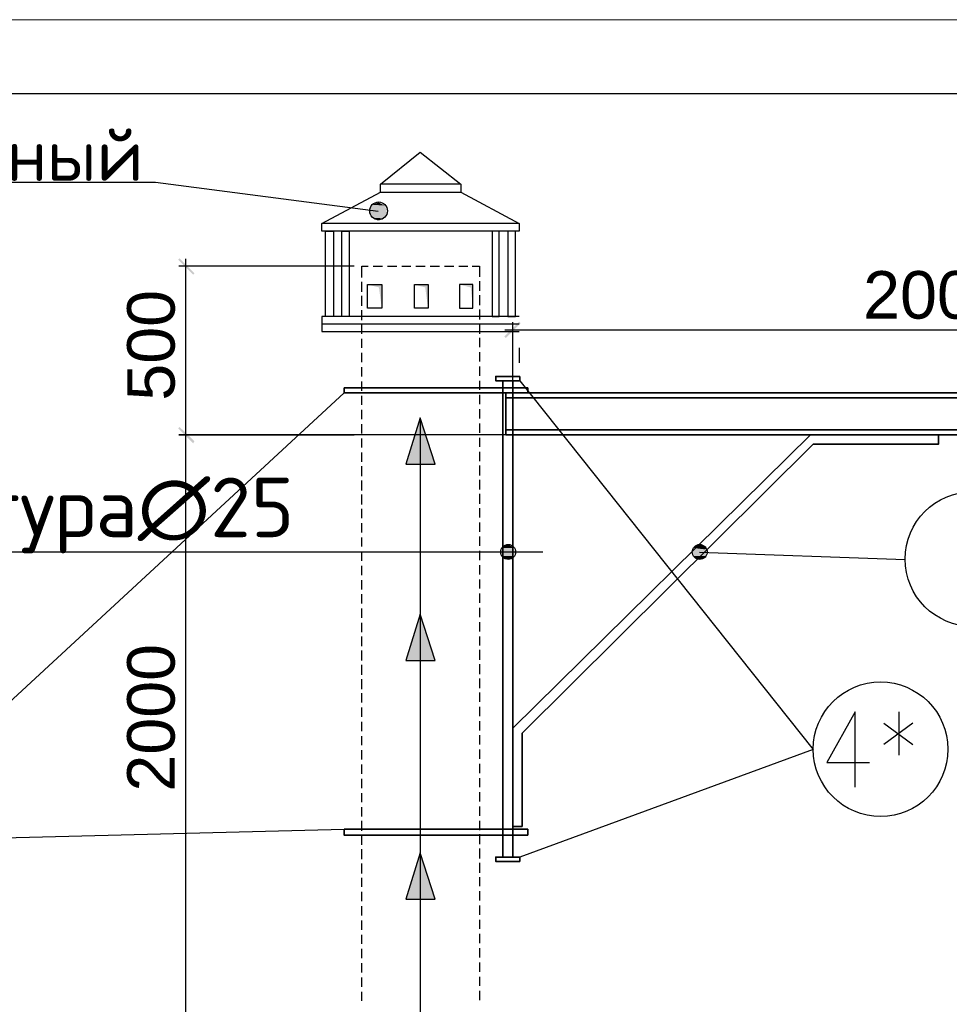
# Model space of a CAD drawing. Header units: millimetres. Extents: x -2765404 to 11272, y -239948 to 1313256.
# Tile 12 of 85: x -99080 to -92839, y -216865 to -210254. Entities that reach past the tile are written whole.
import ezdxf

# ---------------------------------------------------------------- set-up
doc = ezdxf.new("R2010")
doc.units = ezdxf.units.MM
doc.layers.add('PDF _.', color=7, linetype='Continuous', true_color=0x259400)
for name, color, linetype in [('PDF _0', 7, 'Continuous'), ('PDF _SHTAMP', 7, 'Continuous'), ('PDF _Текст', 7, 'Continuous'), ('PDF _ЭМ', 7, 'Continuous')]:
    doc.layers.add(name, color=color, linetype=linetype)
doc.styles.add('PDF Arial', font='arial.ttf')
doc.styles.add('PDF ISOCPEUR', font='isocpeur.ttf')

msp = doc.modelspace()

# ---------------------------------------------------------------- linework, layer by layer
at = {"layer": 'PDF _.', "color": 7, "lineweight": 0}
for points in [[(-96290.8, -213237.4), (-96391.2, -212926.7), (-96290.8, -213237.4)], [(-96391.2, -213237.4), (-96391.2, -212926.7), (-96391.2, -213237.4)]]:
    msp.add_lwpolyline(points, dxfattribs=at)
at = {"layer": 'PDF _.', "color": 7, "transparency": 33554559}
for points in [[(-96725.9, -211521.1), (-96615.9, -211530.7), (-96730.7, -211530.7)], [(-96615.9, -211530.7), (-96730.7, -211530.7), (-96615.9, -211540.2)], [(-96730.7, -211530.7), (-96615.9, -211540.2), (-96730.7, -211540.2)], [(-96615.9, -211540.2), (-96730.7, -211540.2), (-96615.9, -211554.6)], [(-96730.7, -211540.2), (-96615.9, -211554.6), (-96730.7, -211554.6)], [(-96721.1, -211511.5), (-96620.7, -211521.1), (-96725.9, -211521.1)], [(-96620.7, -211521.1), (-96725.9, -211521.1), (-96615.9, -211530.7)], [(-96716.3, -211502), (-96625.5, -211511.5), (-96721.1, -211511.5)], [(-96625.5, -211511.5), (-96721.1, -211511.5), (-96620.7, -211521.1)], [(-96706.8, -211497.2), (-96630.3, -211502), (-96716.3, -211502)], [(-96630.3, -211502), (-96716.3, -211502), (-96625.5, -211511.5)], [(-96702, -211492.4), (-96639.8, -211497.2), (-96706.8, -211497.2)], [(-96639.8, -211497.2), (-96706.8, -211497.2), (-96630.3, -211502)], [(-96687.6, -211487.6), (-96649.4, -211492.4), (-96702, -211492.4)], [(-96649.4, -211492.4), (-96702, -211492.4), (-96639.8, -211497.2)], [(-96678.1, -211482.9), (-96659, -211487.6), (-96687.6, -211487.6)], [(-96659, -211487.6), (-96687.6, -211487.6), (-96649.4, -211492.4)], [(-96668.5, -211482.9), (-96678.1, -211482.9), (-96659, -211487.6)], [(-96615.9, -211554.6), (-96730.7, -211554.6), (-96620.7, -211564.1)], [(-96730.7, -211554.6), (-96620.7, -211564.1), (-96725.9, -211564.1)], [(-96620.7, -211564.1), (-96725.9, -211564.1), (-96625.5, -211573.7)], [(-96725.9, -211564.1), (-96625.5, -211573.7), (-96721.1, -211573.7)], [(-96625.5, -211573.7), (-96721.1, -211573.7), (-96630.3, -211583.3)], [(-96721.1, -211573.7), (-96630.3, -211583.3), (-96716.3, -211583.3)], [(-96630.3, -211583.3), (-96716.3, -211583.3), (-96639.8, -211588)], [(-96716.3, -211583.3), (-96639.8, -211588), (-96706.8, -211588)], [(-96639.8, -211588), (-96706.8, -211588), (-96649.4, -211592.8)], [(-96706.8, -211588), (-96649.4, -211592.8), (-96702, -211592.8)], [(-96649.4, -211592.8), (-96702, -211592.8), (-96659, -211597.6)], [(-96702, -211592.8), (-96659, -211597.6), (-96687.6, -211597.6)], [(-96659, -211597.6), (-96687.6, -211597.6), (-96668.5, -211602.4)], [(-96687.6, -211597.6), (-96668.5, -211602.4), (-96678.1, -211602.4)], [(-96391.2, -212926.7), (-96391.2, -213237.4), (-96486.8, -213237.4)], [(-96391.2, -212926.7), (-96290.8, -213237.4), (-96391.2, -213237.4)], [(-95827.1, -213787.2), (-95774.5, -213792), (-95831.9, -213792)], [(-95817.5, -213782.5), (-95784.1, -213787.2), (-95827.1, -213787.2)], [(-95784.1, -213787.2), (-95827.1, -213787.2), (-95774.5, -213792)], [(-95808, -213782.5), (-95793.6, -213782.5), (-95817.5, -213782.5)], [(-95793.6, -213782.5), (-95817.5, -213782.5), (-95784.1, -213787.2)], [(-95798.4, -213782.5), (-95808, -213782.5), (-95793.6, -213782.5)], [(-94536.2, -213787.2), (-94488.4, -213792), (-94545.8, -213792)], [(-94531.5, -213782.5), (-94493.2, -213787.2), (-94536.2, -213787.2)], [(-94493.2, -213787.2), (-94536.2, -213787.2), (-94488.4, -213792)], [(-94521.9, -213782.5), (-94502.8, -213782.5), (-94531.5, -213782.5)], [(-94502.8, -213782.5), (-94531.5, -213782.5), (-94493.2, -213787.2)], [(-94512.3, -213782.5), (-94521.9, -213782.5), (-94502.8, -213782.5)], [(-95846.2, -213801.6), (-95760.1, -213811.1), (-95851, -213811.1)], [(-95760.1, -213811.1), (-95851, -213811.1), (-95755.4, -213820.7)], [(-95851, -213811.1), (-95755.4, -213820.7), (-95851, -213820.7)], [(-95755.4, -213820.7), (-95851, -213820.7), (-95755.4, -213830.3)], [(-95851, -213820.7), (-95755.4, -213830.3), (-95851, -213830.3)], [(-95755.4, -213830.3), (-95851, -213830.3), (-95755.4, -213835)], [(-95851, -213830.3), (-95755.4, -213835), (-95851, -213835)], [(-95755.4, -213835), (-95851, -213835), (-95760.1, -213844.6)], [(-95851, -213835), (-95760.1, -213844.6), (-95851, -213844.6)], [(-95760.1, -213844.6), (-95851, -213844.6), (-95764.9, -213854.2)], [(-95851, -213844.6), (-95764.9, -213854.2), (-95846.2, -213854.2)], [(-95841.4, -213796.8), (-95764.9, -213801.6), (-95846.2, -213801.6)], [(-95764.9, -213801.6), (-95846.2, -213801.6), (-95760.1, -213811.1)], [(-95764.9, -213854.2), (-95846.2, -213854.2), (-95769.7, -213859)], [(-95846.2, -213854.2), (-95769.7, -213859), (-95841.4, -213859)], [(-95831.9, -213792), (-95769.7, -213796.8), (-95841.4, -213796.8)], [(-95769.7, -213796.8), (-95841.4, -213796.8), (-95764.9, -213801.6)], [(-95774.5, -213792), (-95831.9, -213792), (-95769.7, -213796.8)], [(-94560.1, -213811.1), (-94469.3, -213820.7), (-94564.9, -213820.7)], [(-94469.3, -213820.7), (-94564.9, -213820.7), (-94469.3, -213830.3)], [(-94564.9, -213820.7), (-94469.3, -213830.3), (-94564.9, -213830.3)], [(-94469.3, -213830.3), (-94564.9, -213830.3), (-94469.3, -213835)], [(-94564.9, -213830.3), (-94469.3, -213835), (-94564.9, -213835)], [(-94469.3, -213835), (-94564.9, -213835), (-94474.1, -213844.6)], [(-94564.9, -213835), (-94474.1, -213844.6), (-94560.1, -213844.6)], [(-94555.4, -213801.6), (-94474.1, -213811.1), (-94560.1, -213811.1)], [(-94474.1, -213811.1), (-94560.1, -213811.1), (-94469.3, -213820.7)], [(-94474.1, -213844.6), (-94560.1, -213844.6), (-94474.1, -213854.2)], [(-94560.1, -213844.6), (-94474.1, -213854.2), (-94555.4, -213854.2)], [(-94550.6, -213796.8), (-94474.1, -213801.6), (-94555.4, -213801.6)], [(-94474.1, -213801.6), (-94555.4, -213801.6), (-94474.1, -213811.1)], [(-94474.1, -213854.2), (-94555.4, -213854.2), (-94478.9, -213859)], [(-94555.4, -213854.2), (-94478.9, -213859), (-94550.6, -213859)], [(-94545.8, -213792), (-94478.9, -213796.8), (-94550.6, -213796.8)], [(-94478.9, -213796.8), (-94550.6, -213796.8), (-94474.1, -213801.6)], [(-94488.4, -213792), (-94545.8, -213792), (-94478.9, -213796.8)], [(-95769.7, -213859), (-95841.4, -213859), (-95774.5, -213868.5)], [(-95841.4, -213859), (-95774.5, -213868.5), (-95831.9, -213868.5)], [(-95774.5, -213868.5), (-95831.9, -213868.5), (-95784.1, -213873.3)], [(-95831.9, -213868.5), (-95784.1, -213873.3), (-95827.1, -213873.3)], [(-95784.1, -213873.3), (-95827.1, -213873.3), (-95793.6, -213873.3)], [(-95827.1, -213873.3), (-95793.6, -213873.3), (-95817.5, -213873.3)], [(-95793.6, -213873.3), (-95817.5, -213873.3), (-95798.4, -213878.1)], [(-95817.5, -213873.3), (-95798.4, -213878.1), (-95808, -213878.1)], [(-94478.9, -213859), (-94550.6, -213859), (-94488.4, -213868.5)], [(-94550.6, -213859), (-94488.4, -213868.5), (-94545.8, -213868.5)], [(-94488.4, -213868.5), (-94545.8, -213868.5), (-94493.2, -213873.3)], [(-94545.8, -213868.5), (-94493.2, -213873.3), (-94536.2, -213873.3)], [(-94493.2, -213873.3), (-94536.2, -213873.3), (-94502.8, -213873.3)], [(-94536.2, -213873.3), (-94502.8, -213873.3), (-94531.5, -213873.3)], [(-94502.8, -213873.3), (-94531.5, -213873.3), (-94512.3, -213878.1)], [(-94531.5, -213873.3), (-94512.3, -213878.1), (-94521.9, -213878.1)], [(-96391.2, -214246.2), (-96391.2, -214557), (-96486.8, -214557)], [(-96290.8, -214557), (-96391.2, -214246.2), (-96391.2, -214557)], [(-96391.2, -215847.8), (-96391.2, -216158.6), (-96486.8, -216158.6)], [(-96290.8, -216158.6), (-96391.2, -215847.8), (-96391.2, -216158.6)]]:
    msp.add_solid(points, dxfattribs=at)
at = {"layer": 'PDF _0', "lineweight": 30}
for points in [[(-96659, -211411.1), (-96659, -211358.6), (-96391.2, -211143.4), (-96118.7, -211358.6), (-96118.7, -211411.1)], [(-95726.7, -211621.5), (-95726.7, -211674.1), (-97051, -211674.1), (-97051, -211621.5), (-96659, -211411.1), (-96118.7, -211411.1), (-95726.7, -211621.5), (-97051, -211621.5)], [(-96118.7, -211358.6), (-96659, -211358.6)], [(-95726.7, -212247.8), (-97051, -212247.8), (-97051, -212295.6), (-95726.7, -212295.6)], [(-97051, -212295.6), (-97051, -212348.2), (-95726.7, -212348.2)], [(-95726.7, -212458.2), (-95726.7, -212510.7), (-95726.7, -212558.6)]]:
    msp.add_lwpolyline(points, dxfattribs=at)
at = {"layer": 'PDF _0', "lineweight": 25}
for points in [[(-103538.6, -211344.2), (-98169.7, -211344.2), (-96673.3, -211540.2)], [(-97964.1, -213094), (-97964.1, -211860.5)], [(-96835.8, -211908.4), (-98011.9, -211908.4)], [(-95769.7, -212711.5), (-95769.7, -212286)], [(-90137.8, -212338.6), (-95822.3, -212338.6)], [(-95721.9, -212678.1), (-93752.2, -215154.6), (-95721.9, -215876.5)], [(-96902.8, -212759.3), (-100163.3, -215771.3), (-96902.8, -215690)], [(-96391.2, -212926.7), (-96391.2, -219533.9), (-93455.8, -219533.9)], [(-97964.1, -216995.2), (-97964.1, -212993.6)], [(-95219.9, -213041.4), (-98011.9, -213041.4), (-96835.8, -213041.4)], [(-95568.9, -213830.3), (-100904.4, -213830.3)], [(-94517.1, -213830.3), (-93135.4, -213878.1)]]:
    msp.add_lwpolyline(points, dxfattribs=at)
at = {"layer": 'PDF _0', "lineweight": 30}
for points in [[(-97027.1, -211674.1), (-96974.5, -211674.1), (-96974.5, -212247.8), (-97027.1, -212247.8)], [(-96917.1, -211674.1), (-96869.3, -211674.1), (-96869.3, -212247.8), (-96917.1, -212247.8)], [(-95860.5, -211674.1), (-95908.4, -211674.1), (-95908.4, -212247.8), (-95860.5, -212247.8)], [(-95750.6, -211674.1), (-95803.2, -211674.1), (-95803.2, -212247.8), (-95750.6, -212247.8)], [(-96745, -212032.7), (-96649.4, -212032.7), (-96649.4, -212190.4), (-96745, -212190.4)], [(-96429.5, -212032.7), (-96338.6, -212032.7), (-96338.6, -212190.4), (-96429.5, -212190.4)], [(-96037.4, -212032.7), (-96128.3, -212032.7), (-96128.3, -212190.4), (-96037.4, -212190.4)]]:
    msp.add_lwpolyline(points, close=True, dxfattribs=at)
at = {"layer": 'PDF _0', "color": 5, "lineweight": 35}
for points in [[(-95721.9, -212649.4), (-95884.5, -212649.4), (-95884.5, -212678.1), (-95721.9, -212678.1)], [(-96902.8, -212725.9), (-95669.3, -212725.9), (-95669.3, -212759.3), (-96902.8, -212759.3)], [(-96902.8, -215690), (-95669.3, -215690), (-95669.3, -215728.3), (-96902.8, -215728.3)], [(-95721.9, -215905.2), (-95884.5, -215905.2), (-95884.5, -215876.5), (-95721.9, -215876.5)]]:
    msp.add_lwpolyline(points, close=True, dxfattribs=at)
at = {"layer": 'PDF _0', "lineweight": 35}
for points in [[(-95769.7, -212678.1), (-95836.6, -212678.1), (-95836.6, -215876.5), (-95769.7, -215876.5)], [(-95769.7, -215011.1), (-95769.7, -215670.9), (-95707.6, -215670.9), (-95707.6, -215044.6), (-93752.2, -213103.6), (-92910.7, -213103.6), (-92910.7, -213041.4), (-93771.3, -213041.4)]]:
    msp.add_lwpolyline(points, close=True, dxfattribs=at)
at = {"layer": 'PDF _0', "color": 5, "lineweight": 35}
for points in [[(-91055.8, -213041.4), (-95817.5, -213041.4), (-95817.5, -212759.3), (-90190.4, -212759.3), (-90190.4, -213041.4), (-90878.9, -213041.4)], [(-90190.4, -212792.8), (-95817.5, -212792.8)], [(-91055.8, -213008), (-95817.5, -213008)]]:
    msp.add_lwpolyline(points, dxfattribs=at)
at = {"layer": 'PDF _0', "lineweight": 25}
for points in [[(-96486.8, -213237.4), (-96290.8, -213237.4), (-96391.2, -212926.7)], [(-96486.8, -214557), (-96290.8, -214557), (-96391.2, -214246.2)], [(-96486.8, -216158.6), (-96290.8, -216158.6), (-96391.2, -215847.8)]]:
    msp.add_lwpolyline(points, close=True, dxfattribs=at)
for centre, radius in [((-96670.9, -211537.8), 59.8), ((-95800.8, -213827.9), 50.2), ((-94514.7, -213827.9), 50.2)]:
    msp.add_circle(centre, radius, dxfattribs=at)
at = {"layer": 'PDF _0', "transparency": 33554559}
for points in [[(-97906.8, -211956.2), (-98016.7, -211865.3), (-98007.2, -211855.8)], [(-97916.3, -211965.7), (-97906.8, -211956.2), (-98016.7, -211865.3)], [(-95726.7, -212281.3), (-95817.5, -212391.2), (-95827.1, -212381.7)], [(-95717.1, -212290.8), (-95726.7, -212281.3), (-95817.5, -212391.2)], [(-97906.8, -213084.4), (-98016.7, -212998.4), (-98007.2, -212988.8)], [(-98007.2, -212988.8), (-98016.7, -212998.4), (-97906.8, -213084.4)], [(-97916.3, -213098.8), (-97906.8, -213084.4), (-98016.7, -212998.4)], [(-98016.7, -212998.4), (-97906.8, -213084.4), (-97916.3, -213098.8)]]:
    msp.add_solid(points, dxfattribs=at)
at = {"layer": 'PDF _0', "color": 5, "transparency": 33554559}
for points in [[(-96649.4, -212032.7), (-96668.5, -212051.8), (-96745, -212032.7)], [(-96649.4, -212190.4), (-96649.4, -212032.7), (-96668.5, -212051.8)], [(-96338.6, -212032.7), (-96357.8, -212051.8), (-96429.5, -212032.7)], [(-96338.6, -212190.4), (-96338.6, -212032.7), (-96357.8, -212051.8)], [(-96037.4, -212032.7), (-96051.8, -212051.8), (-96128.3, -212032.7)], [(-96037.4, -212190.4), (-96037.4, -212032.7), (-96051.8, -212051.8)]]:
    msp.add_solid(points, dxfattribs=at)
at = {"layer": 'PDF _SHTAMP', "lineweight": 30}
for points in [[(-96783.3, -211984.8), (-96783.3, -211908.4), (-96740.2, -211908.4)], [(-96706.8, -211908.4), (-96644.6, -211908.4)], [(-96611.1, -211908.4), (-96549, -211908.4)], [(-96515.5, -211908.4), (-96453.4, -211908.4)], [(-96419.9, -211908.4), (-96357.8, -211908.4)], [(-96324.3, -211908.4), (-96262.1, -211908.4)], [(-96228.7, -211908.4), (-96166.5, -211908.4)], [(-96133.1, -211908.4), (-96070.9, -211908.4)], [(-96042.2, -211908.4), (-95994.4, -211908.4), (-95994.4, -211980.1)], [(-96783.3, -212080.5), (-96783.3, -212013.5)], [(-95994.4, -212008.8), (-95994.4, -212075.7)], [(-96783.3, -212176.1), (-96783.3, -212109.1)], [(-95994.4, -212104.4), (-95994.4, -212171.3)], [(-96783.3, -212271.7), (-96783.3, -212204.8)], [(-95994.4, -212200), (-95994.4, -212266.9)], [(-96783.3, -212362.5), (-96783.3, -212300.4)], [(-95994.4, -212295.6), (-95994.4, -212362.5)], [(-96783.3, -212458.2), (-96783.3, -212396)], [(-95994.4, -212391.2), (-95994.4, -212453.4)], [(-96783.3, -212553.8), (-96783.3, -212491.6)], [(-95994.4, -212486.8), (-95994.4, -212549)], [(-96783.3, -212649.4), (-96783.3, -212587.2)], [(-95994.4, -212582.5), (-95994.4, -212644.6)], [(-96783.3, -212745), (-96783.3, -212682.9)], [(-95994.4, -212678.1), (-95994.4, -212740.2)], [(-96783.3, -212840.6), (-96783.3, -212778.5)], [(-95994.4, -212773.7), (-95994.4, -212835.8)], [(-96783.3, -212936.2), (-96783.3, -212874.1)], [(-95994.4, -212869.3), (-95994.4, -212931.5)], [(-96783.3, -213031.9), (-96783.3, -212969.7)], [(-95994.4, -212964.9), (-95994.4, -213027.1)], [(-95994.4, -213060.5), (-95994.4, -213122.7)], [(-96783.3, -213127.5), (-96783.3, -213065.3)], [(-96783.3, -213223.1), (-96783.3, -213160.9)], [(-95994.4, -213156.2), (-95994.4, -213218.3)], [(-96783.3, -213318.7), (-96783.3, -213251.8)], [(-95994.4, -213247), (-95994.4, -213313.9)], [(-96783.3, -213414.3), (-96783.3, -213347.4)], [(-95994.4, -213342.6), (-95994.4, -213409.5)], [(-96783.3, -213509.9), (-96783.3, -213443)], [(-95994.4, -213438.2), (-95994.4, -213505.2)], [(-96783.3, -213600.8), (-96783.3, -213538.6)], [(-95994.4, -213533.9), (-95994.4, -213596)], [(-96783.3, -213696.4), (-96783.3, -213634.2)], [(-95994.4, -213629.5), (-95994.4, -213691.6)], [(-95994.4, -213725.1), (-95994.4, -213787.2)], [(-96783.3, -213792), (-96783.3, -213729.9)], [(-96783.3, -213887.6), (-96783.3, -213825.5)], [(-95994.4, -213820.7), (-95994.4, -213882.9)], [(-96783.3, -213983.3), (-96783.3, -213921.1)], [(-95994.4, -213916.3), (-95994.4, -213978.5)], [(-96783.3, -214078.9), (-96783.3, -214016.7)], [(-95994.4, -214011.9), (-95994.4, -214074.1)], [(-96783.3, -214174.5), (-96783.3, -214112.3)], [(-95994.4, -214107.6), (-95994.4, -214169.7)], [(-96783.3, -214270.1), (-96783.3, -214208)], [(-95994.4, -214203.2), (-95994.4, -214265.3)], [(-96783.3, -214365.7), (-96783.3, -214303.6)], [(-95994.4, -214298.8), (-95994.4, -214360.9)], [(-96783.3, -214461.3), (-96783.3, -214394.4)], [(-95994.4, -214394.4), (-95994.4, -214456.6)], [(-96783.3, -214557), (-96783.3, -214490)], [(-95994.4, -214485.2), (-95994.4, -214552.2)], [(-95994.4, -214580.9), (-95994.4, -214647.8)], [(-96783.3, -214652.6), (-96783.3, -214585.6)], [(-96783.3, -214748.2), (-96783.3, -214681.3)], [(-95994.4, -214676.5), (-95994.4, -214743.4)], [(-96783.3, -214839), (-96783.3, -214776.9)], [(-95994.4, -214772.1), (-95994.4, -214834.2)], [(-96783.3, -214934.6), (-96783.3, -214872.5)], [(-95994.4, -214867.7), (-95994.4, -214929.9)], [(-96783.3, -215030.3), (-96783.3, -214968.1)], [(-95994.4, -214963.3), (-95994.4, -215025.5)], [(-96783.3, -215125.9), (-96783.3, -215063.7)], [(-95994.4, -215059), (-95994.4, -215121.1)], [(-96783.3, -215221.5), (-96783.3, -215159.3)], [(-95994.4, -215154.6), (-95994.4, -215216.7)], [(-96783.3, -215317.1), (-96783.3, -215255)], [(-95994.4, -215250.2), (-95994.4, -215312.3)], [(-96783.3, -215412.7), (-96783.3, -215350.6)], [(-95994.4, -215345.8), (-95994.4, -215408)], [(-95994.4, -215441.4), (-95994.4, -215503.6)], [(-96783.3, -215508.4), (-96783.3, -215446.2)], [(-96783.3, -215604), (-96783.3, -215541.8)], [(-95994.4, -215537), (-95994.4, -215599.2)], [(-96783.3, -215699.6), (-96783.3, -215632.7)], [(-95994.4, -215632.7), (-95994.4, -215694.8)], [(-96783.3, -215795.2), (-96783.3, -215728.3)], [(-95994.4, -215723.5), (-95994.4, -215790.4)], [(-96783.3, -215890.8), (-96783.3, -215823.9)], [(-95994.4, -215819.1), (-95994.4, -215886)], [(-96783.3, -215986.4), (-96783.3, -215919.5)], [(-95994.4, -215914.7), (-95994.4, -215981.7)], [(-96783.3, -216077.3), (-96783.3, -216015.1)], [(-95994.4, -216010.3), (-95994.4, -216072.5)], [(-96783.3, -216172.9), (-96783.3, -216110.7)], [(-95994.4, -216106), (-95994.4, -216168.1)], [(-96783.3, -216268.5), (-96783.3, -216206.4)], [(-95994.4, -216201.6), (-95994.4, -216263.7)], [(-96783.3, -216364.1), (-96783.3, -216302)], [(-95994.4, -216297.2), (-95994.4, -216359.3)], [(-96783.3, -216459.7), (-96783.3, -216397.6)], [(-95994.4, -216392.8), (-95994.4, -216455)], [(-96783.3, -216555.4), (-96783.3, -216493.2)], [(-95994.4, -216488.4), (-95994.4, -216550.6)], [(-96783.3, -216651), (-96783.3, -216588.8)], [(-95994.4, -216584.1), (-95994.4, -216646.2)], [(-96783.3, -216746.6), (-96783.3, -216684.4)], [(-95994.4, -216679.7), (-95994.4, -216741.8)], [(-96783.3, -216842.2), (-96783.3, -216780.1)], [(-95994.4, -216775.3), (-95994.4, -216837.4)]]:
    msp.add_lwpolyline(points, dxfattribs=at)
at = {"layer": 'PDF _SHTAMP', "lineweight": 25}
for points in [[(-93470.1, -215408), (-93470.1, -214901.2), (-93661.3, -215240.6), (-93374.5, -215240.6)], [(-93178.5, -214901.2), (-93178.5, -215192.8)], [(-93278.9, -214977.7), (-93082.9, -215121.1)], [(-93082.9, -214977.7), (-93278.9, -215121.1)]]:
    msp.add_lwpolyline(points, dxfattribs=at)
for centre in [(-92683.7, -213875.7), (-93300.4, -215152.2)]:
    msp.add_circle(centre, 451.8, dxfattribs=at)
at = {"layer": 'PDF _ЭМ', "lineweight": 20}
msp.add_lwpolyline([(-121538.6, -239948.2), (-121538.6, -210254.2), (-79543.4, -210254.2), (-79543.4, -239948.2), (-121538.6, -239948.2), (-121538.6, -210254.2)], dxfattribs=at)
at = {"layer": 'PDF _ЭМ', "lineweight": 30}
msp.add_lwpolyline([(-119540.2, -230950.6), (-120740.2, -230950.6), (-120740.2, -239451), (-119540.2, -239451), (-80040.6, -239451), (-80040.6, -210751.4), (-119540.2, -210751.4), (-119540.2, -239451)], dxfattribs=at)

# ---------------------------------------------------------------- texts
at = {"layer": 'PDF _Текст', "attachment_point": 7}
for s, insert, char_height, style in [('Зонт вентиляционный', (-103261.3, -211431.7), 349.985, 'PDF ISOCPEUR'), ('2000', (-93417.5, -212265.7), 318.92, 'PDF Arial'), ('Арматура∅25', (-100631.9, -213837.4), 399.981, 'PDF ISOCPEUR')]:
    msp.add_mtext(s, dxfattribs=dict(at, insert=insert, char_height=char_height, style=style))
at = {"layer": 'PDF _Текст', "char_height": 318.92, "attachment_point": 7, "rotation": 90, "style": 'PDF Arial'}
for s, insert in [('500', (-98035.4, -212811.9)), ('2000', (-98035.4, -215436.6))]:
    msp.add_mtext(s, dxfattribs=dict(at, insert=insert))

doc.saveas('drawing.dxf')
